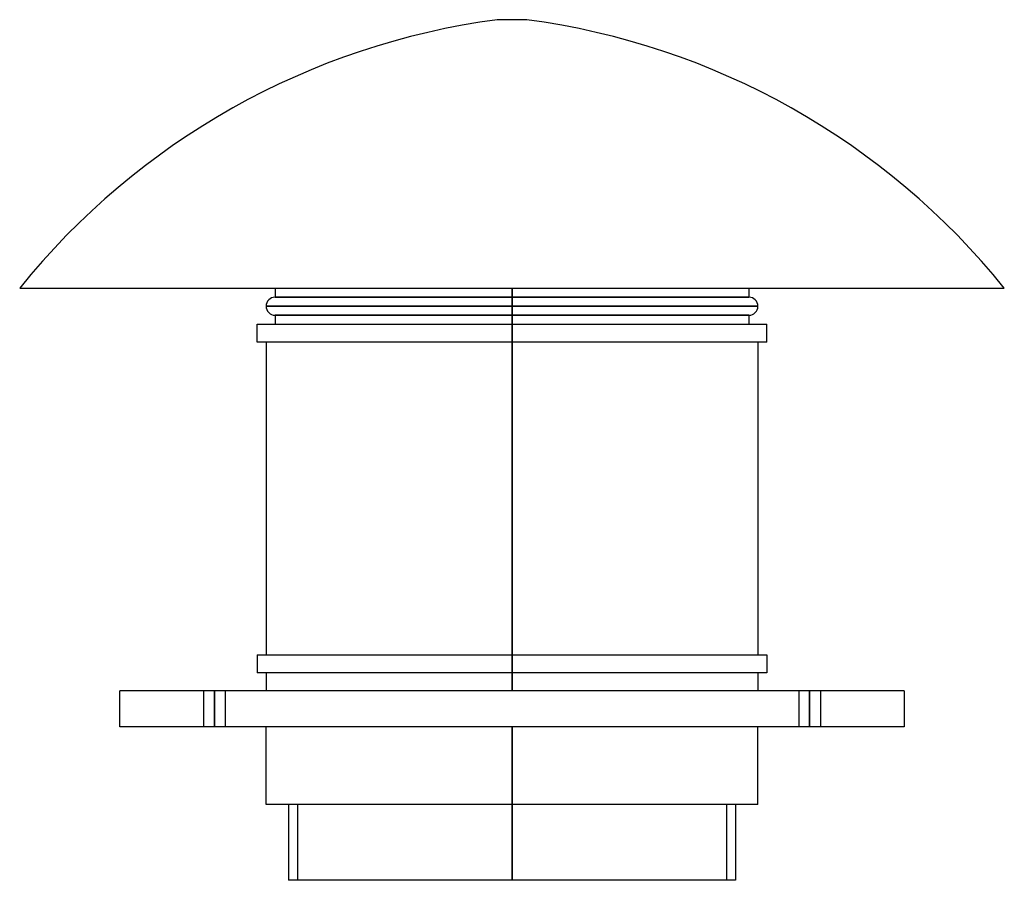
# Model space of a CAD drawing. Header units: millimetres. Extents: x -273 to 273, y -85 to 392.
import ezdxf

# ---------------------------------------------------------------- set-up
doc = ezdxf.new("R2010")
doc.units = ezdxf.units.MM
doc.layers.add('MAIN-1', color=7, linetype='Continuous')
doc.layers.add('MAIN-2', color=7, linetype='Continuous')

msp = doc.modelspace()

# ---------------------------------------------------------------- linework, layer by layer
at = {"layer": 'MAIN-1'}
for p, q in [((8.16, 392), (-8.16, 392)), ((-273, 243.2), (273, 243.2)), ((-131.4, 243.2), (-131.4, 238.2)), ((0, 243.2), (0, 238.2)), ((131.4, 243.2), (131.4, 238.2)), ((-131.4, 238.2), (0, 238.2)), ((0, 238.2), (0, 233.2)), ((0, 238.2), (131.4, 238.2)), ((-136.4, 233.2), (0, 233.2)), ((0, 233.2), (136.4, 233.2)), ((0, 233.2), (0, 228.2)), ((0, 228.2), (-131.4, 228.2)), ((-131.4, 228.2), (-131.4, 223.2)), ((131.4, 228.2), (0, 228.2)), ((0, 228.2), (0, 223.2)), ((131.4, 228.2), (131.4, 223.2)), ((-141.4, 223.2), (0, 223.2)), ((-141.4, 213.2), (-141.4, 223.2)), ((0, 223.2), (141.4, 223.2)), ((0, 213.2), (0, 223.2)), ((141.4, 213.2), (141.4, 223.2)), ((0, 213.2), (-141.4, 213.2)), ((-136.4, 213.2), (-136.4, 40)), ((0, 213.2), (0, 40)), ((141.4, 213.2), (0, 213.2)), ((136.4, 213.2), (136.4, 40)), ((-141.4, 40), (0, 40)), ((-141.4, 40), (-141.4, 30)), ((0, 40), (0, 30)), ((0, 40), (141.4, 40)), ((141.4, 40), (141.4, 30)), ((0, 30), (-141.4, 30)), ((-136.4, 30), (-136.4, 20)), ((0, 30), (0, 20)), ((141.4, 30), (0, 30)), ((136.4, 30), (136.4, 20)), ((-217.5, 0), (-217.5, 20)), ((217.5, 20), (-217.5, 20)), ((217.5, 20), (217.5, 0)), ((217.5, 0), (-217.5, 0)), ((-136.4, -43), (-136.4, 0)), ((0, -43), (0, 0)), ((136.4, -43), (136.4, 0)), ((0, -43), (-136.4, -43)), ((-124, -43), (-124, -85)), ((136.4, -43), (0, -43)), ((0, -43), (0, -85)), ((124, -43), (124, -85)), ((0, -85), (-124, -85)), ((124, -85), (0, -85))]:
    msp.add_line(p, q, dxfattribs=at)
for centre, radius, start, end in [((45.7, -13.94), 409.5, 97.5581, 141.1016), ((-45.7, -13.94), 409.5, 38.8984, 82.4419), ((-131.4, 233.2), 5, 89.9999, 180), ((131.4, 233.2), 5, 359.9999, 90.0001), ((-131.4, 233.2), 5, 180, 270.0001), ((131.4, 233.2), 5, 269.9999, 359.9999)]:
    msp.add_arc(centre, radius, start, end, dxfattribs=at)
at = {"layer": 'MAIN-2'}
for p, q in [((0, 238.2), (0, 243.2)), ((0, 238.2), (-131.4, 238.2)), ((0, 233.2), (0, 238.2)), ((131.4, 238.2), (0, 238.2)), ((0, 233.2), (-136.4, 233.2)), ((0, 228.2), (0, 233.2)), ((136.4, 233.2), (0, 233.2)), ((-131.4, 228.2), (0, 228.2)), ((0, 228.2), (131.4, 228.2)), ((0, 223.2), (0, 228.2)), ((0, 223.2), (0, 213.2)), ((0, 40), (0, 213.2)), ((0, 30), (0, 40)), ((0, 20), (0, 30)), ((-217.5, 20), (-217.5, 20)), ((-171, 20), (-171, 0)), ((-171, 20), (-171, 0)), ((-165, 20), (-165, 0)), ((-165, 0), (-165, 20)), ((-165, 20), (-165, 0)), ((-165, 0), (-165, 20)), ((-159, 20), (-159, 0)), ((-159, 20), (-159, 0)), ((159, 20), (159, 0)), ((159, 20), (159, 0)), ((165, 20), (165, 0)), ((165, 0), (165, 20)), ((165, 20), (165, 0)), ((165, 0), (165, 20)), ((171, 20), (171, 0)), ((171, 20), (171, 0)), ((217.5, 20), (217.5, 20)), ((-217.5, 0), (-217.5, 0)), ((0, 0), (0, -43)), ((217.5, 0), (217.5, 0)), ((0, -43), (-119, -43)), ((-119, -43), (-119, -85)), ((0, -85), (0, -43)), ((0, -43), (0, -85)), ((0, -85), (0, -43)), ((119, -43), (0, -43)), ((119, -43), (119, -85))]:
    msp.add_line(p, q, dxfattribs=at)

doc.saveas('drawing.dxf')
